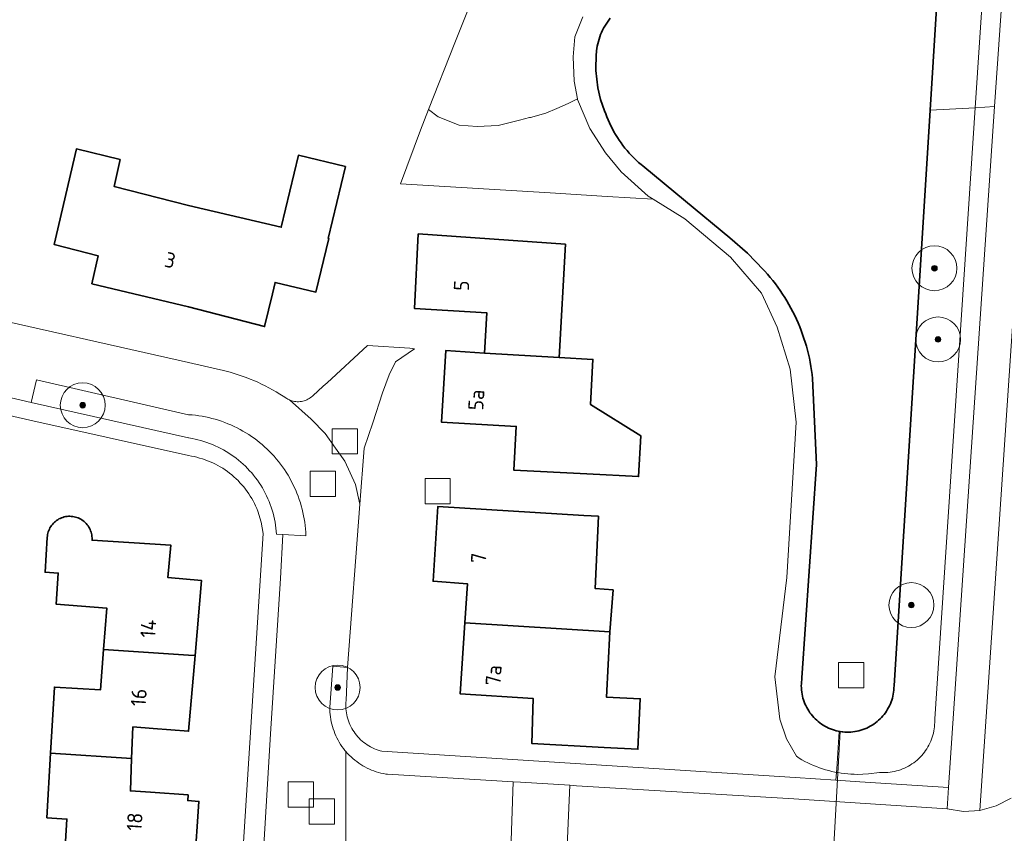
# Model space of a CAD drawing. Extents: x 154222 to 160093, y 456746 to 462495.
# Tile 76 of 254: x 157985 to 158073, y 460807 to 460879. Entities that reach past the tile are written whole.
import ezdxf
from ezdxf.enums import TextEntityAlignment as Align

# ---------------------------------------------------------------- set-up
doc = ezdxf.new("R2010")
doc.units = 0
doc.header["$LTSCALE"] = 0.75
doc.layers.get('0').update_dxf_attribs({"linetype": 'CONTINUOUS'})
for name, color, linetype, lineweight in [('B-XX-GK-BESCHOEIING-G', 252, 'GK-BESCHOEIING', 35), ('B-XX-GR-BEPLANTING_CULTUUR_BODEMBEDEKKER-GV', 252, 'CONTINUOUS', 18), ('B-XX-GR-BEPLANTING_CULTUUR_BOSPLANTSOEN-GV', 252, 'CONTINUOUS', 18), ('B-XX-GR-BOOM-S', 252, 'CONTINUOUS', 25), ('B-XX-GR-HAAG-GV', 252, 'CONTINUOUS', 13), ('B-XX-KW-KUNSTWERK_DUIKER-G', 252, 'CONTINUOUS', 18), ('B-XX-OG-BEBOUWING-GV', 6, 'CONTINUOUS', 35), ('B-XX-OG-BEBOUWING-T18', 1, 'CONTINUOUS', 18), ('B-XX-OG-TERREIN_CULTUURSCHEIDING-GV', 252, 'CONTINUOUS', 18), ('B-XX-OG-TERREIN_ERF-GV', 252, 'CONTINUOUS', 18), ('B-XX-OG-WATER_SLOOT-GV', 252, 'CONTINUOUS', 18), ('B-XX-RI-GWA_RIOOLPUT-S', 252, 'CONTINUOUS', 25), ('B-XX-VH-VERHARDING_ASFALT-GV', 252, 'CONTINUOUS', 18), ('B-XX-VH-VERHARDING_BETONSTRAATSTEEN-GV', 252, 'CONTINUOUS', 18), ('B-XX-VH-VERHARDING_STRAATBAKSTEEN-GV', 252, 'CONTINUOUS', 18), ('B-XX-VH-VERHARDING_TEGEL-GV', 252, 'CONTINUOUS', 18)]:
    doc.layers.add(name, color=color, linetype=linetype, lineweight=lineweight)
doc.styles.add('NLCS-ISO-M-T18', font='NLCS-ISO.ttf', dxfattribs={"height": 1.8})
doc.linetypes.add('GK-BESCHOEIING', pattern='A,30,-5,[1,NLCS.SHX,S=1,R=0,X=0,Y=0],-5', length=40)

# ---------------------------------------------------------------- blocks, each defined once
blk = doc.blocks.new('SRI-PUT_INSPECTIEPUT_RIOOLPUT-SO')
at = {"color": 0, "linetype": 'ByBlock', "lineweight": 18}
blk.add_lwpolyline([(-1.125, -1.125), (1.125, -1.125), (1.125, 1.125), (-1.125, 1.125)], close=True, dxfattribs=at)
blk = doc.blocks.new('SGR-BOOM_01-SO')
at = {"linetype": 'ByBlock', "lineweight": 18}
h = blk.add_hatch(color=0, dxfattribs=at)
h.dxf.hatch_style = 1
edge = h.paths.add_edge_path()
edge.add_arc((0, 0), 0.25, 0, 360)
at = {"color": 0, "linetype": 'ByBlock', "lineweight": 18}
for radius in [2, 0.25]:
    blk.add_circle((0, 0), radius, dxfattribs=at)

msp = doc.modelspace()

# ---------------------------------------------------------------- linework, layer by layer
at = {"layer": 'B-XX-GK-BESCHOEIING-G'}
msp.add_lwpolyline([(158037.557, 460879.25), (158037.427, 460879.082), (158037.303, 460878.91), (158037.186, 460878.733), (158037.075, 460878.551), (158036.971, 460878.366), (158036.875, 460878.176), (158036.785, 460877.984), (158036.703, 460877.788), (158036.628, 460877.589), (158036.561, 460877.387), (158036.502, 460877.183), (158036.45, 460876.977), (158036.406, 460876.769), (158036.37, 460876.56), (158036.342, 460876.349), (158036.321, 460876.138), (158036.32, 460876.12), (158036.274, 460874.585), (158036.451, 460873.059), (158036.704, 460872.019), (158037.06, 460871.01), (158037.156, 460870.734), (158037.26, 460870.46), (158037.372, 460870.189), (158037.49, 460869.922), (158037.616, 460869.658), (158037.749, 460869.397), (158037.889, 460869.14), (158038.037, 460868.887), (158038.191, 460868.639), (158038.351, 460868.394), (158038.519, 460868.154), (158038.692, 460867.919), (158038.873, 460867.688), (158039.059, 460867.463), (158039.252, 460867.242), (158039.45, 460867.027), (158039.655, 460866.818), (158039.865, 460866.614), (158040.08, 460866.416), (158040.301, 460866.224), (158040.45, 460866.1), (158044.263, 460862.951), (158048.22, 460859.69), (158049.785, 460858.338), (158051.22, 460856.85), (158051.335, 460856.724), (158051.578, 460856.449), (158051.814, 460856.169), (158052.045, 460855.883), (158052.269, 460855.593), (158052.487, 460855.298), (158052.698, 460854.998), (158052.903, 460854.693), (158053.101, 460854.384), (158053.292, 460854.071), (158053.477, 460853.754), (158053.654, 460853.433), (158053.825, 460853.108), (158053.988, 460852.78), (158054.144, 460852.448), (158054.293, 460852.112), (158054.435, 460851.774), (158054.569, 460851.432), (158054.695, 460851.088), (158054.814, 460850.741), (158054.926, 460850.391), (158055.03, 460850.039), (158055.126, 460849.685), (158055.214, 460849.329), (158055.295, 460848.971), (158055.368, 460848.612), (158055.433, 460848.251), (158055.49, 460847.888), (158055.539, 460847.525), (158055.58, 460847.16), (158055.92, 460839.51), (158054.64, 460820.52), (158054.613, 460820.34), (158054.593, 460820.16), (158054.582, 460819.978), (158054.578, 460819.796), (158054.583, 460819.615), (158054.596, 460819.433), (158054.616, 460819.253), (158054.645, 460819.073), (158054.681, 460818.895), (158054.725, 460818.719), (158054.777, 460818.545), (158054.836, 460818.373), (158054.903, 460818.204), (158054.978, 460818.038), (158055.059, 460817.876), (158055.148, 460817.717), (158055.243, 460817.563), (158055.346, 460817.412), (158055.454, 460817.267), (158055.569, 460817.126), (158055.69, 460816.99), (158055.817, 460816.86), (158055.95, 460816.736), (158056.088, 460816.618), (158056.231, 460816.505), (158056.379, 460816.4), (158056.531, 460816.3), (158056.687, 460816.208), (158056.848, 460816.123), (158057.012, 460816.044), (158057.179, 460815.973), (158057.35, 460815.91), (158057.522, 460815.854), (158057.698, 460815.806), (158057.875, 460815.765), (158058.054, 460815.732), (158058.234, 460815.707), (158058.273, 460815.703), (158058.454, 460815.688), (158058.636, 460815.681), (158058.818, 460815.681), (158058.999, 460815.69), (158059.18, 460815.707), (158059.36, 460815.731), (158059.539, 460815.764), (158059.716, 460815.804), (158059.892, 460815.853), (158060.064, 460815.909), (158060.235, 460815.972), (158060.402, 460816.043), (158060.566, 460816.121), (158060.727, 460816.206), (158060.884, 460816.298), (158061.036, 460816.397), (158061.184, 460816.503), (158061.327, 460816.615), (158061.465, 460816.733), (158061.598, 460816.858), (158061.725, 460816.988), (158061.846, 460817.123), (158061.961, 460817.264), (158062.07, 460817.409), (158062.173, 460817.559), (158062.268, 460817.714), (158062.357, 460817.872), (158062.439, 460818.035), (158062.513, 460818.201), (158062.581, 460818.37), (158062.64, 460818.541), (158062.692, 460818.715), (158062.737, 460818.892), (158062.773, 460819.07), (158062.802, 460819.249), (158062.822, 460819.43), (158062.835, 460819.611), (158062.84, 460819.793), (158062.84, 460819.83), (158065.426, 460861.067), (158066.052, 460871.065), (158066.864, 460884.003)], dxfattribs=at)
at = {"layer": 'B-XX-GR-BEPLANTING_CULTUUR_BODEMBEDEKKER-GV'}
msp.add_lwpolyline([(158000, 460843.948), (157986.456, 460847.038), (157985.971, 460845.039), (158000, 460841.881), (158000.034, 460841.876), (158000.302, 460841.829), (158000.569, 460841.775), (158000.834, 460841.713), (158001.097, 460841.643), (158001.358, 460841.566), (158001.616, 460841.481), (158001.872, 460841.388), (158002.125, 460841.288), (158002.375, 460841.18), (158002.622, 460841.065), (158002.865, 460840.943), (158003.104, 460840.814), (158003.34, 460840.678), (158003.571, 460840.535), (158003.799, 460840.385), (158004.021, 460840.229), (158004.239, 460840.066), (158004.452, 460839.897), (158004.661, 460839.722), (158004.863, 460839.54), (158005.061, 460839.353), (158005.253, 460839.16), (158005.438, 460838.961), (158005.619, 460838.757), (158005.793, 460838.548), (158005.961, 460838.334), (158006.122, 460838.115), (158006.277, 460837.891), (158006.425, 460837.663), (158006.567, 460837.431), (158006.701, 460837.194), (158006.829, 460836.954), (158006.95, 460836.71), (158007.063, 460836.463), (158007.169, 460836.212), (158007.267, 460835.958), (158007.359, 460835.702), (158007.442, 460835.443), (158007.518, 460835.182), (158007.586, 460834.918), (158007.646, 460834.653), (158007.699, 460834.386), (158007.744, 460834.117), (158007.78, 460833.848), (158007.809, 460833.577), (158007.83, 460833.306), (158008.381, 460833.278), (158010.447, 460833.174), (158010.433, 460833.473), (158010.411, 460833.771), (158010.382, 460834.068), (158010.344, 460834.364), (158010.298, 460834.66), (158010.245, 460834.954), (158010.183, 460835.246), (158010.114, 460835.537), (158010.037, 460835.826), (158009.952, 460836.112), (158009.86, 460836.396), (158009.76, 460836.678), (158009.653, 460836.957), (158009.538, 460837.233), (158009.416, 460837.506), (158009.286, 460837.775), (158009.15, 460838.041), (158009.006, 460838.303), (158008.856, 460838.561), (158008.698, 460838.815), (158008.534, 460839.065), (158008.363, 460839.31), (158008.186, 460839.551), (158008.002, 460839.786), (158007.812, 460840.017), (158007.616, 460840.243), (158007.414, 460840.463), (158007.206, 460840.677), (158006.993, 460840.887), (158006.774, 460841.09), (158006.549, 460841.287), (158006.32, 460841.479), (158006.085, 460841.664), (158005.846, 460841.842), (158005.601, 460842.015), (158005.353, 460842.18), (158005.1, 460842.339), (158004.842, 460842.491), (158004.581, 460842.637), (158004.316, 460842.775), (158004.047, 460842.906), (158003.775, 460843.03), (158003.5, 460843.146), (158003.222, 460843.255), (158002.941, 460843.356), (158002.657, 460843.45), (158002.371, 460843.537), (158002.083, 460843.615), (158001.793, 460843.686), (158001.5, 460843.749), (158001.207, 460843.805), (158000.912, 460843.852), (158000.615, 460843.892), (158000.318, 460843.923), (158000.02, 460843.947)], close=True, dxfattribs=at)
at = {"layer": 'B-XX-GR-BEPLANTING_CULTUUR_BOSPLANTSOEN-GV'}
for points in [[(158070.884, 460883.815), (158066.864, 460884.003), (158066.052, 460871.065), (158070.056, 460871.282)], [(158034.644, 460872.013), (158034.631, 460872.082), (158033.81, 460871.642), (158032.789, 460871.203), (158031.819, 460870.786), (158030.441, 460870.418), (158030.368, 460870.398), (158029.482, 460870.162), (158027.573, 460869.707), (158025.707, 460869.604), (158024.094, 460869.73), (158022.23, 460870.475), (158021.366, 460871.119), (158020.644, 460869.296), (158018.877, 460864.514), (158032.21, 460863.693), (158037.274, 460863.381), (158041.377, 460863.129), (158040.934, 460863.403), (158038.523, 460865.566), (158037.124, 460867.257), (158035.742, 460869.424)]]:
    msp.add_lwpolyline(points, close=True, dxfattribs=at)
msp.add_lwpolyline([(158035.128, 460879.373), (158034.411, 460877.597), (158034.247, 460875.805), (158034.333, 460873.632), (158034.631, 460872.082), (158034.644, 460872.013), (158035.742, 460869.424), (158037.124, 460867.257), (158038.523, 460865.566), (158040.934, 460863.403), (158041.377, 460863.129), (158044.203, 460861.377), (158048.258, 460857.963), (158051.036, 460854.772), (158052.441, 460851.727), (158053.6, 460847.996), (158054.116, 460843.27), (158053.298, 460829.464), (158052.229, 460820.614), (158052.665, 460816.822), (158053.263, 460815.07), (158054.156, 460813.537), (158054.272, 460813.447), (158054.39, 460813.36), (158054.638, 460813.217), (158054.89, 460813.081), (158055.146, 460812.952), (158055.405, 460812.831), (158055.667, 460812.716), (158055.933, 460812.609), (158056.201, 460812.51), (158056.473, 460812.418), (158056.746, 460812.334), (158057.022, 460812.257), (158057.3, 460812.188), (158057.58, 460812.127), (158057.725, 460812.099), (158057.758, 460812.423), (158057.964, 460815.749), (158057.875, 460815.765), (158057.698, 460815.806), (158057.522, 460815.854), (158057.35, 460815.91), (158057.179, 460815.973), (158057.012, 460816.044), (158056.848, 460816.123), (158056.688, 460816.208), (158056.531, 460816.301), (158056.379, 460816.4), (158056.231, 460816.506), (158056.088, 460816.618), (158055.95, 460816.736), (158055.817, 460816.86), (158055.69, 460816.99), (158055.569, 460817.126), (158055.454, 460817.267), (158055.345, 460817.412), (158055.243, 460817.563), (158055.148, 460817.717), (158055.059, 460817.876), (158054.978, 460818.038), (158054.903, 460818.204), (158054.836, 460818.373), (158054.777, 460818.545), (158054.725, 460818.719), (158054.681, 460818.895), (158054.645, 460819.073), (158054.616, 460819.253), (158054.596, 460819.433), (158054.583, 460819.615), (158054.578, 460819.797), (158054.582, 460819.978), (158054.593, 460820.16), (158054.613, 460820.34), (158054.64, 460820.52), (158055.92, 460839.51), (158055.58, 460847.16), (158055.539, 460847.525), (158055.49, 460847.888), (158055.433, 460848.251), (158055.368, 460848.612), (158055.295, 460848.971), (158055.214, 460849.329), (158055.126, 460849.685), (158055.03, 460850.039), (158054.926, 460850.391), (158054.815, 460850.741), (158054.695, 460851.088), (158054.569, 460851.432), (158054.435, 460851.774), (158054.293, 460852.112), (158054.144, 460852.448), (158053.988, 460852.78), (158053.825, 460853.108), (158053.654, 460853.433), (158053.477, 460853.754), (158053.293, 460854.071), (158053.101, 460854.385), (158052.903, 460854.693), (158052.698, 460854.998), (158052.487, 460855.298), (158052.269, 460855.593), (158052.045, 460855.883), (158051.814, 460856.169), (158051.578, 460856.449), (158051.335, 460856.724), (158051.22, 460856.85), (158049.785, 460858.338), (158048.22, 460859.69), (158044.263, 460862.951), (158040.45, 460866.1), (158040.301, 460866.224), (158040.08, 460866.416), (158039.865, 460866.614), (158039.655, 460866.818), (158039.45, 460867.027), (158039.252, 460867.242), (158039.059, 460867.463), (158038.873, 460867.688), (158038.692, 460867.919), (158038.519, 460868.154), (158038.351, 460868.394), (158038.19, 460868.639), (158038.036, 460868.887), (158037.889, 460869.14), (158037.749, 460869.397), (158037.616, 460869.658), (158037.49, 460869.922), (158037.372, 460870.19), (158037.26, 460870.46), (158037.156, 460870.734), (158037.06, 460871.01), (158036.704, 460872.019), (158036.451, 460873.059), (158036.274, 460874.585), (158036.32, 460876.12), (158036.321, 460876.138), (158036.342, 460876.349), (158036.37, 460876.56), (158036.406, 460876.769), (158036.45, 460876.977), (158036.502, 460877.183), (158036.561, 460877.387), (158036.628, 460877.589), (158036.703, 460877.788), (158036.785, 460877.984), (158036.875, 460878.176), (158036.971, 460878.366), (158037.075, 460878.551), (158037.186, 460878.733), (158037.303, 460878.91), (158037.427, 460879.082), (158037.557, 460879.25)], dxfattribs=at)
at = {"layer": 'B-XX-GR-HAAG-GV'}
msp.add_lwpolyline([(158000, 460843.948), (157986.456, 460847.038), (157985.971, 460845.039), (158000, 460841.881), (158000.034, 460841.876), (158000.302, 460841.829), (158000.569, 460841.775), (158000.834, 460841.713), (158001.097, 460841.643), (158001.358, 460841.566), (158001.616, 460841.481), (158001.872, 460841.388), (158002.125, 460841.288), (158002.375, 460841.18), (158002.622, 460841.065), (158002.865, 460840.943), (158003.104, 460840.814), (158003.34, 460840.678), (158003.571, 460840.535), (158003.799, 460840.385), (158004.021, 460840.229), (158004.239, 460840.066), (158004.452, 460839.897), (158004.661, 460839.722), (158004.863, 460839.54), (158005.061, 460839.353), (158005.253, 460839.16), (158005.438, 460838.961), (158005.619, 460838.757), (158005.793, 460838.548), (158005.961, 460838.334), (158006.122, 460838.115), (158006.277, 460837.891), (158006.425, 460837.663), (158006.567, 460837.431), (158006.701, 460837.194), (158006.829, 460836.954), (158006.95, 460836.71), (158007.063, 460836.463), (158007.169, 460836.212), (158007.267, 460835.958), (158007.359, 460835.702), (158007.442, 460835.443), (158007.518, 460835.182), (158007.586, 460834.918), (158007.646, 460834.653), (158007.699, 460834.386), (158007.744, 460834.117), (158007.78, 460833.848), (158007.809, 460833.577), (158007.83, 460833.306), (158008.381, 460833.278), (158010.447, 460833.174), (158010.433, 460833.473), (158010.411, 460833.771), (158010.382, 460834.068), (158010.344, 460834.364), (158010.298, 460834.66), (158010.245, 460834.954), (158010.183, 460835.246), (158010.114, 460835.537), (158010.037, 460835.826), (158009.952, 460836.112), (158009.86, 460836.396), (158009.76, 460836.678), (158009.653, 460836.957), (158009.538, 460837.233), (158009.416, 460837.506), (158009.286, 460837.775), (158009.15, 460838.041), (158009.006, 460838.303), (158008.856, 460838.561), (158008.698, 460838.815), (158008.534, 460839.065), (158008.363, 460839.31), (158008.186, 460839.551), (158008.002, 460839.786), (158007.812, 460840.017), (158007.616, 460840.243), (158007.414, 460840.463), (158007.206, 460840.677), (158006.993, 460840.887), (158006.774, 460841.09), (158006.549, 460841.287), (158006.32, 460841.479), (158006.085, 460841.664), (158005.846, 460841.842), (158005.601, 460842.015), (158005.353, 460842.18), (158005.1, 460842.339), (158004.842, 460842.491), (158004.581, 460842.637), (158004.316, 460842.775), (158004.047, 460842.906), (158003.775, 460843.03), (158003.5, 460843.146), (158003.222, 460843.255), (158002.941, 460843.356), (158002.657, 460843.45), (158002.371, 460843.537), (158002.083, 460843.615), (158001.793, 460843.686), (158001.5, 460843.749), (158001.207, 460843.805), (158000.912, 460843.852), (158000.615, 460843.892), (158000.318, 460843.923), (158000.02, 460843.947)], close=True, dxfattribs=at)
at = {"layer": 'B-XX-KW-KUNSTWERK_DUIKER-G'}
msp.add_lwpolyline([(158058.047, 460815.733), (158056.951, 460796.009)], dxfattribs=at)
at = {"layer": 'B-XX-OG-BEBOUWING-GV'}
for points in [[(157993.912, 460866.665), (157990.008, 460867.606), (157988.028, 460859.097), (157991.932, 460858.106), (157991.388, 460855.604), (158000, 460853.536), (158006.764, 460851.794), (158007.464, 460854.711), (158007.709, 460855.732), (158011.336, 460854.862), (158012.482, 460859.636), (158012.433, 460859.648), (158013.969, 460866.046), (158009.788, 460867.05), (158008.248, 460860.632), (158000, 460862.579), (157993.368, 460864.263)], [(158033.559, 460859.137), (158020.456, 460860.042), (158020.128, 460853.389), (158026.58, 460853.013), (158026.365, 460849.412), (158033.017, 460849.037)], [(158026.365, 460849.412), (158022.914, 460849.676), (158022.537, 460843.274), (158029.189, 460842.896), (158028.973, 460838.995), (158035.475, 460838.668), (158040.089, 460838.436), (158040.282, 460842.065), (158035.804, 460844.867), (158036.017, 460848.871), (158033.017, 460849.034), (158033.017, 460849.037)], [(158035.209, 460834.967), (158022.206, 460835.772), (158021.778, 460829.12), (158024.848, 460828.873), (158024.614, 460825.406), (158037.518, 460824.602), (158037.805, 460828.342), (158036.226, 460828.464), (158036.507, 460834.911)], [(157989.548, 460834.895), (157989.421, 460834.9), (157989.295, 460834.897), (157989.169, 460834.887), (157989.044, 460834.868), (157988.92, 460834.841), (157988.798, 460834.807), (157988.679, 460834.765), (157988.563, 460834.716), (157988.45, 460834.659), (157988.34, 460834.596), (157988.235, 460834.525), (157988.135, 460834.448), (157988.04, 460834.365), (157987.95, 460834.276), (157987.866, 460834.182), (157987.788, 460834.082), (157987.716, 460833.978), (157987.651, 460833.869), (157987.594, 460833.756), (157987.543, 460833.641), (157987.5, 460833.522), (157987.465, 460833.4), (157987.437, 460833.277), (157987.417, 460833.152), (157987.405, 460833.026), (157987.209, 460829.912), (157988.386, 460829.838), (157988.212, 460827.073), (157992.701, 460826.734), (157992.419, 460823.041), (158000, 460822.543), (158000.584, 460822.505), (158001.162, 460829.181), (157998.163, 460829.441), (157998.413, 460832.33), (157991.397, 460832.773), (157991.401, 460832.859), (157991.399, 460832.985), (157991.39, 460833.111), (157991.372, 460833.237), (157991.347, 460833.361), (157991.314, 460833.483), (157991.274, 460833.602), (157991.225, 460833.72), (157991.17, 460833.833), (157991.108, 460833.943), (157991.038, 460834.049), (157990.962, 460834.15), (157990.88, 460834.246), (157990.792, 460834.337), (157990.698, 460834.422), (157990.6, 460834.501), (157990.496, 460834.574), (157990.388, 460834.639), (157990.276, 460834.698), (157990.161, 460834.75), (157990.042, 460834.794), (157989.921, 460834.831), (157989.798, 460834.86), (157989.674, 460834.881)], [(158037.518, 460824.602), (158024.614, 460825.406), (158024.188, 460819.105), (158030.69, 460818.678), (158030.573, 460814.676), (158037.025, 460814.299), (158040.022, 460814.156), (158040.237, 460818.65), (158037.24, 460818.794)], [(158000, 460822.543), (157992.419, 460823.041), (157992.144, 460819.446), (157988.048, 460819.696), (157987.709, 460813.807), (157994.926, 460813.331), (157995.039, 460816.147), (157996.834, 460816.009), (158000, 460815.765), (158000.584, 460822.505)], [(157994.926, 460813.331), (157987.709, 460813.807), (157987.378, 460808.054), (157989.153, 460807.945), (157988.939, 460804.47), (157991.154, 460804.334), (157999.575, 460803.816), (158000.522, 460803.758), (158000.917, 460809.517), (157999.923, 460809.585), (157999.954, 460810.094), (157996.606, 460810.323), (157994.81, 460810.446)]]:
    msp.add_lwpolyline(points, close=True, dxfattribs=at)
at = {"layer": 'B-XX-OG-TERREIN_CULTUURSCHEIDING-GV'}
for points in [[(158072.636, 460883.734), (158070.884, 460883.815), (158070.056, 460871.282), (158071.798, 460871.377)], [(158067.689, 460810.75), (158071.798, 460871.377), (158070.056, 460871.282), (158066.46, 460816.87), (158066.465, 460816.736), (158066.466, 460816.545), (158066.458, 460816.355), (158066.442, 460816.165), (158066.419, 460815.975), (158066.388, 460815.787), (158066.348, 460815.601), (158066.301, 460815.416), (158066.247, 460815.233), (158066.184, 460815.053), (158066.114, 460814.876), (158066.037, 460814.701), (158065.953, 460814.53), (158065.861, 460814.363), (158065.763, 460814.2), (158065.657, 460814.041), (158065.545, 460813.886), (158065.427, 460813.737), (158065.303, 460813.592), (158065.172, 460813.453), (158065.036, 460813.32), (158064.895, 460813.192), (158064.748, 460813.07), (158064.596, 460812.955), (158064.44, 460812.846), (158064.279, 460812.743), (158064.114, 460812.648), (158063.945, 460812.56), (158063.772, 460812.478), (158063.597, 460812.404), (158063.418, 460812.338), (158063.237, 460812.279), (158063.053, 460812.227), (158062.867, 460812.184), (158062.68, 460812.148), (158062.492, 460812.12), (158062.302, 460812.1), (158062.112, 460812.088), (158061.921, 460812.084), (158061.73, 460812.088), (158061.54, 460812.1), (158060.556, 460811.962), (158059.564, 460811.92), (158059.284, 460811.926), (158058.998, 460811.939), (158058.712, 460811.961), (158058.427, 460811.99), (158058.144, 460812.028), (158057.861, 460812.073), (158057.725, 460812.099), (158057.654, 460811.394), (158059.791, 460811.257)], [(158066.46, 460816.87), (158070.056, 460871.282), (158066.052, 460871.065), (158065.426, 460861.067), (158062.84, 460819.83), (158062.84, 460819.793), (158062.835, 460819.611), (158062.823, 460819.43), (158062.802, 460819.249), (158062.773, 460819.07), (158062.736, 460818.892), (158062.692, 460818.715), (158062.64, 460818.541), (158062.58, 460818.37), (158062.513, 460818.201), (158062.439, 460818.035), (158062.357, 460817.872), (158062.268, 460817.714), (158062.173, 460817.559), (158062.07, 460817.409), (158061.961, 460817.264), (158061.846, 460817.123), (158061.725, 460816.988), (158061.598, 460816.858), (158061.465, 460816.733), (158061.327, 460816.615), (158061.184, 460816.503), (158061.036, 460816.397), (158060.883, 460816.298), (158060.727, 460816.206), (158060.566, 460816.121), (158060.402, 460816.043), (158060.235, 460815.972), (158060.065, 460815.909), (158059.891, 460815.853), (158059.716, 460815.804), (158059.539, 460815.764), (158059.36, 460815.731), (158059.18, 460815.707), (158058.999, 460815.69), (158058.817, 460815.681), (158058.636, 460815.681), (158058.454, 460815.688), (158058.273, 460815.703), (158058.234, 460815.707), (158058.054, 460815.732), (158057.964, 460815.749), (158057.758, 460812.423), (158057.725, 460812.099), (158057.861, 460812.073), (158058.144, 460812.028), (158058.427, 460811.99), (158058.712, 460811.961), (158058.998, 460811.939), (158059.284, 460811.926), (158059.564, 460811.92), (158060.556, 460811.962), (158061.54, 460812.1), (158061.73, 460812.088), (158061.921, 460812.084), (158062.112, 460812.088), (158062.302, 460812.1), (158062.492, 460812.12), (158062.68, 460812.148), (158062.867, 460812.184), (158063.053, 460812.227), (158063.237, 460812.279), (158063.418, 460812.338), (158063.597, 460812.404), (158063.772, 460812.478), (158063.945, 460812.56), (158064.114, 460812.648), (158064.279, 460812.743), (158064.44, 460812.846), (158064.596, 460812.955), (158064.748, 460813.07), (158064.895, 460813.192), (158065.036, 460813.32), (158065.172, 460813.453), (158065.303, 460813.592), (158065.427, 460813.737), (158065.545, 460813.886), (158065.657, 460814.041), (158065.763, 460814.2), (158065.861, 460814.363), (158065.953, 460814.53), (158066.037, 460814.701), (158066.114, 460814.876), (158066.184, 460815.053), (158066.247, 460815.233), (158066.301, 460815.416), (158066.348, 460815.601), (158066.388, 460815.787), (158066.419, 460815.975), (158066.442, 460816.165), (158066.458, 460816.355), (158066.466, 460816.545), (158066.465, 460816.736)]]:
    msp.add_lwpolyline(points, close=True, dxfattribs=at)
msp.add_lwpolyline([(158025.624, 460881.834), (158023.719, 460877.06), (158021.366, 460871.119), (158022.23, 460870.475), (158024.094, 460869.73), (158025.707, 460869.604), (158027.573, 460869.707), (158029.482, 460870.162), (158030.368, 460870.398), (158030.441, 460870.418), (158031.819, 460870.786), (158032.789, 460871.203), (158033.81, 460871.642), (158034.631, 460872.082), (158034.333, 460873.632), (158034.247, 460875.805), (158034.411, 460877.597), (158035.128, 460879.373)], dxfattribs=at)
at = {"layer": 'B-XX-OG-TERREIN_ERF-GV'}
for points in [[(157979.688, 460853.174), (158000, 460848.582), (158002.826, 460847.943), (158002.997, 460847.904), (158003.357, 460847.815), (158003.715, 460847.719), (158004.071, 460847.615), (158004.425, 460847.503), (158004.776, 460847.384), (158005.125, 460847.257), (158005.471, 460847.122), (158005.813, 460846.981), (158006.153, 460846.831), (158006.49, 460846.675), (158006.823, 460846.511), (158007.152, 460846.34), (158007.477, 460846.162), (158007.799, 460845.978), (158008.117, 460845.786), (158008.43, 460845.587), (158008.739, 460845.382), (158008.847, 460845.321), (158008.958, 460845.267), (158008.984, 460845.256), (158009.072, 460845.22), (158009.19, 460845.18), (158009.309, 460845.149), (158009.431, 460845.125), (158009.553, 460845.109), (158009.677, 460845.101), (158009.8, 460845.101), (158009.924, 460845.109), (158010.047, 460845.124), (158010.168, 460845.148), (158010.288, 460845.18), (158010.405, 460845.219), (158010.52, 460845.266), (158010.631, 460845.32), (158010.738, 460845.381), (158010.842, 460845.449), (158010.941, 460845.523), (158011.034, 460845.604), (158011.057, 460845.625), (158011.99, 460846.482), (158012.329, 460846.793), (158015.926, 460850.098), (158019.696, 460849.87), (158020.125, 460849.824), (158018.443, 460848.663), (158017.857, 460847.488), (158017.272, 460845.894), (158016.403, 460843.222), (158015.624, 460840.952), (158015.246, 460835.975), (158014.143, 460821.448), (158014.03, 460818.496), (158014.015, 460818.313), (158014.009, 460818.13), (158014.01, 460817.946), (158014.019, 460817.763), (158014.036, 460817.58), (158014.062, 460817.399), (158014.095, 460817.218), (158014.136, 460817.039), (158014.185, 460816.863), (158014.241, 460816.688), (158014.305, 460816.516), (158014.376, 460816.347), (158014.455, 460816.181), (158014.541, 460816.019), (158014.633, 460815.861), (158014.733, 460815.707), (158014.839, 460815.557), (158014.952, 460815.412), (158015.071, 460815.273), (158015.196, 460815.138), (158015.326, 460815.009), (158015.462, 460814.886), (158015.604, 460814.769), (158015.75, 460814.658), (158015.901, 460814.554), (158016.056, 460814.456), (158016.216, 460814.366), (158016.379, 460814.282), (158016.546, 460814.205), (158016.716, 460814.136), (158016.888, 460814.075), (158017.064, 460814.021), (158017.213, 460813.981), (158054.023, 460811.627), (158057.654, 460811.394), (158057.725, 460812.099), (158057.58, 460812.127), (158057.3, 460812.188), (158057.022, 460812.257), (158056.746, 460812.334), (158056.473, 460812.418), (158056.201, 460812.51), (158055.933, 460812.609), (158055.667, 460812.716), (158055.405, 460812.831), (158055.146, 460812.952), (158054.89, 460813.081), (158054.638, 460813.217), (158054.39, 460813.36), (158054.272, 460813.447), (158054.156, 460813.537), (158053.263, 460815.07), (158052.665, 460816.822), (158052.229, 460820.614), (158053.298, 460829.464), (158054.116, 460843.27), (158053.6, 460847.996), (158052.441, 460851.727), (158051.036, 460854.772), (158048.258, 460857.963), (158044.203, 460861.377), (158041.377, 460863.129), (158037.274, 460863.381), (158032.21, 460863.693), (158018.877, 460864.514), (158020.644, 460869.296), (158021.366, 460871.119), (158023.719, 460877.06), (158025.624, 460881.834)], [(158003.754, 460788.15), (158006.633, 460833.382), (158006.467, 460834.387), (158006.164, 460835.359), (158006.07, 460835.591), (158005.969, 460835.821), (158005.86, 460836.047), (158005.744, 460836.269), (158005.622, 460836.488), (158005.492, 460836.703), (158005.355, 460836.913), (158005.212, 460837.119), (158005.063, 460837.32), (158004.907, 460837.516), (158004.744, 460837.708), (158004.576, 460837.894), (158004.402, 460838.074), (158004.223, 460838.249), (158004.037, 460838.418), (158003.847, 460838.581), (158003.651, 460838.738), (158003.451, 460838.889), (158003.245, 460839.033), (158003.036, 460839.171), (158002.822, 460839.302), (158002.604, 460839.425), (158002.382, 460839.542), (158002.157, 460839.652), (158001.928, 460839.755), (158001.696, 460839.85), (158001.461, 460839.937), (158001.223, 460840.017), (158000.983, 460840.09), (158000.741, 460840.155), (158000.497, 460840.212), (158000.251, 460840.261), (158000.003, 460840.302), (158000, 460840.303), (157985.87, 460843.469), (157977.666, 460845.339)], [(157988.939, 460804.47), (157989.153, 460807.945), (157987.378, 460808.054), (157987.709, 460813.807), (157988.048, 460819.696), (157992.144, 460819.446), (157992.419, 460823.041), (157992.701, 460826.734), (157988.212, 460827.073), (157988.386, 460829.838), (157987.209, 460829.912), (157987.405, 460833.026), (157987.417, 460833.152), (157987.437, 460833.277), (157987.465, 460833.4), (157987.5, 460833.522), (157987.543, 460833.641), (157987.594, 460833.756), (157987.651, 460833.869), (157987.716, 460833.978), (157987.788, 460834.082), (157987.866, 460834.182), (157987.95, 460834.276), (157988.04, 460834.365), (157988.135, 460834.448), (157988.235, 460834.525), (157988.34, 460834.596), (157988.45, 460834.659), (157988.563, 460834.716), (157988.679, 460834.765), (157988.798, 460834.807), (157988.92, 460834.841), (157989.044, 460834.868), (157989.169, 460834.887), (157989.295, 460834.897), (157989.421, 460834.9), (157989.548, 460834.895), (157989.674, 460834.881), (157989.798, 460834.86), (157989.921, 460834.831), (157990.042, 460834.794), (157990.161, 460834.75), (157990.276, 460834.698), (157990.388, 460834.639), (157990.496, 460834.574), (157990.6, 460834.501), (157990.698, 460834.422), (157990.792, 460834.337), (157990.88, 460834.246), (157990.962, 460834.15), (157991.038, 460834.049), (157991.108, 460833.943), (157991.17, 460833.833), (157991.225, 460833.72), (157991.274, 460833.602), (157991.314, 460833.483), (157991.347, 460833.361), (157991.372, 460833.237), (157991.39, 460833.111), (157991.399, 460832.985), (157991.401, 460832.859), (157991.397, 460832.773), (157998.413, 460832.33), (157998.163, 460829.441), (158001.162, 460829.181), (158000.584, 460822.505), (158000, 460815.765), (157996.834, 460816.009), (157995.039, 460816.147), (157994.926, 460813.331), (157994.81, 460810.446), (157996.606, 460810.323), (157999.954, 460810.094), (157999.923, 460809.585), (158000.917, 460809.517), (158000.522, 460803.758)]]:
    msp.add_lwpolyline(points, dxfattribs=at)
for points in [[(157993.912, 460866.665), (157993.368, 460864.263), (158000, 460862.579), (158008.248, 460860.632), (158009.788, 460867.05), (158013.969, 460866.046), (158012.433, 460859.648), (158012.482, 460859.636), (158011.336, 460854.862), (158007.709, 460855.732), (158007.464, 460854.711), (158006.764, 460851.794), (158000, 460853.536), (157991.388, 460855.604), (157991.932, 460858.106), (157988.028, 460859.097), (157990.008, 460867.606)], [(158033.559, 460859.137), (158033.017, 460849.037), (158033.017, 460849.034), (158036.017, 460848.871), (158035.804, 460844.867), (158040.282, 460842.065), (158040.089, 460838.436), (158035.475, 460838.668), (158028.973, 460838.995), (158029.189, 460842.896), (158022.537, 460843.274), (158022.914, 460849.676), (158026.365, 460849.412), (158026.58, 460853.013), (158020.128, 460853.389), (158020.456, 460860.042)], [(158035.209, 460834.967), (158036.507, 460834.911), (158036.226, 460828.464), (158037.805, 460828.342), (158037.518, 460824.602), (158037.24, 460818.794), (158040.237, 460818.65), (158040.022, 460814.156), (158037.025, 460814.299), (158030.573, 460814.676), (158030.69, 460818.678), (158024.188, 460819.105), (158024.614, 460825.406), (158024.848, 460828.873), (158021.778, 460829.12), (158022.206, 460835.772)]]:
    msp.add_lwpolyline(points, close=True, dxfattribs=at)
at = {"layer": 'B-XX-OG-WATER_SLOOT-GV'}
msp.add_lwpolyline([(158037.557, 460879.25), (158037.427, 460879.082), (158037.303, 460878.91), (158037.186, 460878.733), (158037.075, 460878.551), (158036.971, 460878.366), (158036.875, 460878.176), (158036.785, 460877.984), (158036.703, 460877.788), (158036.628, 460877.589), (158036.561, 460877.387), (158036.502, 460877.183), (158036.45, 460876.977), (158036.406, 460876.769), (158036.37, 460876.56), (158036.342, 460876.349), (158036.321, 460876.138), (158036.32, 460876.12), (158036.274, 460874.585), (158036.451, 460873.059), (158036.704, 460872.019), (158037.06, 460871.01), (158037.156, 460870.734), (158037.26, 460870.46), (158037.372, 460870.19), (158037.49, 460869.922), (158037.616, 460869.658), (158037.749, 460869.397), (158037.889, 460869.14), (158038.036, 460868.887), (158038.19, 460868.639), (158038.351, 460868.394), (158038.519, 460868.154), (158038.692, 460867.919), (158038.873, 460867.688), (158039.059, 460867.463), (158039.252, 460867.242), (158039.45, 460867.027), (158039.655, 460866.818), (158039.865, 460866.614), (158040.08, 460866.416), (158040.301, 460866.224), (158040.45, 460866.1), (158044.263, 460862.951), (158048.22, 460859.69), (158049.785, 460858.338), (158051.22, 460856.85), (158051.335, 460856.724), (158051.578, 460856.449), (158051.814, 460856.169), (158052.045, 460855.883), (158052.269, 460855.593), (158052.487, 460855.298), (158052.698, 460854.998), (158052.903, 460854.693), (158053.101, 460854.385), (158053.293, 460854.071), (158053.477, 460853.754), (158053.654, 460853.433), (158053.825, 460853.108), (158053.988, 460852.78), (158054.144, 460852.448), (158054.293, 460852.112), (158054.435, 460851.774), (158054.569, 460851.432), (158054.695, 460851.088), (158054.815, 460850.741), (158054.926, 460850.391), (158055.03, 460850.039), (158055.126, 460849.685), (158055.214, 460849.329), (158055.295, 460848.971), (158055.368, 460848.612), (158055.433, 460848.251), (158055.49, 460847.888), (158055.539, 460847.525), (158055.58, 460847.16), (158055.92, 460839.51), (158054.64, 460820.52), (158054.613, 460820.34), (158054.593, 460820.16), (158054.582, 460819.978), (158054.578, 460819.797), (158054.583, 460819.615), (158054.596, 460819.433), (158054.616, 460819.253), (158054.645, 460819.073), (158054.681, 460818.895), (158054.725, 460818.719), (158054.777, 460818.545), (158054.836, 460818.373), (158054.903, 460818.204), (158054.978, 460818.038), (158055.059, 460817.876), (158055.148, 460817.717), (158055.243, 460817.563), (158055.345, 460817.412), (158055.454, 460817.267), (158055.569, 460817.126), (158055.69, 460816.99), (158055.817, 460816.86), (158055.95, 460816.736), (158056.088, 460816.618), (158056.231, 460816.506), (158056.379, 460816.4), (158056.531, 460816.301), (158056.688, 460816.208), (158056.848, 460816.123), (158057.012, 460816.044), (158057.179, 460815.973), (158057.35, 460815.91), (158057.522, 460815.854), (158057.698, 460815.806), (158057.875, 460815.765), (158057.964, 460815.749), (158058.054, 460815.732), (158058.234, 460815.707), (158058.273, 460815.703), (158058.454, 460815.688), (158058.636, 460815.681), (158058.817, 460815.681), (158058.999, 460815.69), (158059.18, 460815.707), (158059.36, 460815.731), (158059.539, 460815.764), (158059.716, 460815.804), (158059.891, 460815.853), (158060.065, 460815.909), (158060.235, 460815.972), (158060.402, 460816.043), (158060.566, 460816.121), (158060.727, 460816.206), (158060.883, 460816.298), (158061.036, 460816.397), (158061.184, 460816.503), (158061.327, 460816.615), (158061.465, 460816.733), (158061.598, 460816.858), (158061.725, 460816.988), (158061.846, 460817.123), (158061.961, 460817.264), (158062.07, 460817.409), (158062.173, 460817.559), (158062.268, 460817.714), (158062.357, 460817.872), (158062.439, 460818.035), (158062.513, 460818.201), (158062.58, 460818.37), (158062.64, 460818.541), (158062.692, 460818.715), (158062.736, 460818.892), (158062.773, 460819.07), (158062.802, 460819.249), (158062.823, 460819.43), (158062.835, 460819.611), (158062.84, 460819.793), (158062.84, 460819.83), (158065.426, 460861.067), (158066.052, 460871.065), (158066.864, 460884.003)], dxfattribs=at)
at = {"layer": 'B-XX-VH-VERHARDING_ASFALT-GV'}
for points in [[(158073.01, 460889.249), (158072.636, 460883.734), (158071.798, 460871.377), (158067.689, 460810.75), (158067.56, 460808.84), (158069.021, 460808.607), (158070.497, 460808.709), (158071.919, 460829.819), (158077.406, 460911.304)], [(158077.406, 460911.304), (158071.919, 460829.819), (158070.497, 460808.709), (158071.945, 460809.115), (158073.283, 460809.801)]]:
    msp.add_lwpolyline(points, dxfattribs=at)
at = {"layer": 'B-XX-VH-VERHARDING_BETONSTRAATSTEEN-GV'}
msp.add_lwpolyline([(158019.696, 460849.87), (158015.926, 460850.098), (158012.329, 460846.793), (158011.99, 460846.482), (158011.057, 460845.625), (158011.034, 460845.604), (158010.941, 460845.523), (158010.842, 460845.449), (158010.738, 460845.381), (158010.631, 460845.32), (158010.52, 460845.266), (158010.405, 460845.219), (158010.288, 460845.18), (158010.168, 460845.148), (158010.047, 460845.124), (158009.924, 460845.109), (158009.8, 460845.101), (158009.677, 460845.101), (158009.553, 460845.109), (158009.431, 460845.125), (158009.309, 460845.149), (158009.19, 460845.18), (158009.072, 460845.22), (158008.984, 460845.256), (158010.93, 460843.539), (158012.156, 460842.271), (158013.096, 460840.964), (158013.914, 460839.819), (158014.854, 460837.735), (158015.246, 460835.975), (158015.624, 460840.952), (158016.403, 460843.222), (158017.272, 460845.894), (158017.857, 460847.488), (158018.443, 460848.663), (158020.125, 460849.824)], close=True, dxfattribs=at)
at = {"layer": 'B-XX-VH-VERHARDING_STRAATBAKSTEEN-GV'}
for points in [[(158014.008, 460804.918), (158014.012, 460808.919), (158014.017, 460813.951), (158013.926, 460814.06), (158013.791, 460814.232), (158013.662, 460814.408), (158013.539, 460814.59), (158013.424, 460814.775), (158013.315, 460814.965), (158013.213, 460815.159), (158013.119, 460815.356), (158013.031, 460815.556), (158012.951, 460815.76), (158012.879, 460815.966), (158012.814, 460816.175), (158012.757, 460816.386), (158012.707, 460816.599), (158012.666, 460816.814), (158012.632, 460817.03), (158012.606, 460817.247), (158012.589, 460817.465), (158012.579, 460817.683), (158012.577, 460817.902), (158012.842, 460821.553), (158014.143, 460821.448), (158015.246, 460835.975), (158014.854, 460837.735), (158013.914, 460839.819), (158013.096, 460840.964), (158012.156, 460842.271), (158010.93, 460843.539), (158008.984, 460845.256), (158008.958, 460845.267), (158008.847, 460845.321), (158008.739, 460845.382), (158008.43, 460845.587), (158008.117, 460845.786), (158007.799, 460845.978), (158007.477, 460846.162), (158007.152, 460846.34), (158006.823, 460846.511), (158006.49, 460846.675), (158006.153, 460846.831), (158005.813, 460846.981), (158005.471, 460847.122), (158005.125, 460847.257), (158004.776, 460847.384), (158004.425, 460847.503), (158004.071, 460847.615), (158003.715, 460847.719), (158003.357, 460847.815), (158002.997, 460847.904), (158002.826, 460847.943), (158000, 460848.582), (157979.688, 460853.174)], [(157983.302, 460845.642), (157985.971, 460845.039), (157986.456, 460847.038), (158000, 460843.948), (158000.02, 460843.947), (158000.318, 460843.923), (158000.615, 460843.892), (158000.912, 460843.852), (158001.207, 460843.805), (158001.5, 460843.749), (158001.793, 460843.686), (158002.083, 460843.615), (158002.371, 460843.537), (158002.657, 460843.45), (158002.941, 460843.356), (158003.222, 460843.255), (158003.5, 460843.146), (158003.775, 460843.03), (158004.047, 460842.906), (158004.316, 460842.775), (158004.581, 460842.637), (158004.842, 460842.491), (158005.1, 460842.339), (158005.353, 460842.18), (158005.601, 460842.015), (158005.846, 460841.842), (158006.085, 460841.664), (158006.32, 460841.479), (158006.549, 460841.287), (158006.774, 460841.09), (158006.993, 460840.887), (158007.206, 460840.677), (158007.414, 460840.463), (158007.616, 460840.243), (158007.812, 460840.017), (158008.002, 460839.786), (158008.186, 460839.551), (158008.363, 460839.31), (158008.534, 460839.065), (158008.698, 460838.815), (158008.856, 460838.561), (158009.006, 460838.303), (158009.15, 460838.041), (158009.286, 460837.775), (158009.416, 460837.506), (158009.538, 460837.233), (158009.653, 460836.957), (158009.76, 460836.678), (158009.86, 460836.396), (158009.952, 460836.112), (158010.037, 460835.826), (158010.114, 460835.537), (158010.183, 460835.246), (158010.245, 460834.954), (158010.298, 460834.66), (158010.344, 460834.364), (158010.382, 460834.068), (158010.411, 460833.771), (158010.433, 460833.473), (158010.447, 460833.174), (158008.381, 460833.278), (158008.188, 460829.36), (158007.303, 460815.525), (158006.288, 460798.63)], [(158028.707, 460805.183), (158028.903, 460811.251), (158017.705, 460811.928), (158017.561, 460811.95), (158017.346, 460811.99), (158017.133, 460812.038), (158016.922, 460812.094), (158016.712, 460812.157), (158016.506, 460812.229), (158016.302, 460812.307), (158016.101, 460812.393), (158015.903, 460812.486), (158015.709, 460812.587), (158015.519, 460812.694), (158015.332, 460812.808), (158015.15, 460812.929), (158014.973, 460813.057), (158014.8, 460813.191), (158014.633, 460813.332), (158014.47, 460813.478), (158014.313, 460813.63), (158014.162, 460813.788), (158014.017, 460813.951), (158014.012, 460808.919), (158014.008, 460804.918)], [(158073.283, 460809.801), (158071.945, 460809.115), (158070.497, 460808.709), (158069.021, 460808.607), (158067.56, 460808.84), (158053.91, 460809.74), (158034.546, 460810.91), (158033.945, 460810.946), (158033.706, 460804.863), (158034.165, 460804.833), (158067.445, 460802.698), (158068.793, 460802.612), (158069.421, 460802.527), (158070.042, 460802.401), (158071.327, 460801.919), (158072.495, 460801.199), (158072.611, 460801.109), (158072.792, 460800.96)]]:
    msp.add_lwpolyline(points, dxfattribs=at)
msp.add_lwpolyline([(158029.555, 460811.212), (158028.903, 460811.251), (158028.707, 460805.183), (158029.175, 460805.153), (158033.706, 460804.863), (158033.945, 460810.946)], close=True, dxfattribs=at)
at = {"layer": 'B-XX-VH-VERHARDING_TEGEL-GV'}
for points in [[(157977.666, 460845.339), (157985.87, 460843.469), (158000, 460840.303), (158000.003, 460840.302), (158000.251, 460840.261), (158000.497, 460840.212), (158000.741, 460840.155), (158000.983, 460840.09), (158001.223, 460840.017), (158001.461, 460839.937), (158001.696, 460839.85), (158001.928, 460839.755), (158002.157, 460839.652), (158002.382, 460839.542), (158002.604, 460839.425), (158002.822, 460839.302), (158003.036, 460839.171), (158003.245, 460839.033), (158003.451, 460838.889), (158003.651, 460838.738), (158003.847, 460838.581), (158004.037, 460838.418), (158004.223, 460838.249), (158004.402, 460838.074), (158004.576, 460837.894), (158004.744, 460837.708), (158004.907, 460837.516), (158005.063, 460837.32), (158005.212, 460837.119), (158005.355, 460836.913), (158005.492, 460836.703), (158005.622, 460836.488), (158005.744, 460836.269), (158005.86, 460836.047), (158005.969, 460835.821), (158006.07, 460835.591), (158006.164, 460835.359), (158006.467, 460834.387), (158006.633, 460833.382), (158003.754, 460788.15)], [(158006.288, 460798.63), (158007.303, 460815.525), (158008.188, 460829.36), (158008.381, 460833.278), (158007.83, 460833.306), (158007.809, 460833.577), (158007.78, 460833.848), (158007.744, 460834.117), (158007.699, 460834.386), (158007.646, 460834.653), (158007.586, 460834.918), (158007.518, 460835.182), (158007.442, 460835.443), (158007.359, 460835.702), (158007.267, 460835.958), (158007.169, 460836.212), (158007.063, 460836.463), (158006.95, 460836.71), (158006.829, 460836.954), (158006.701, 460837.194), (158006.567, 460837.431), (158006.425, 460837.663), (158006.277, 460837.891), (158006.122, 460838.115), (158005.961, 460838.334), (158005.793, 460838.548), (158005.619, 460838.757), (158005.438, 460838.961), (158005.253, 460839.16), (158005.061, 460839.353), (158004.863, 460839.54), (158004.661, 460839.722), (158004.452, 460839.897), (158004.239, 460840.066), (158004.021, 460840.229), (158003.799, 460840.385), (158003.571, 460840.535), (158003.34, 460840.678), (158003.104, 460840.814), (158002.865, 460840.943), (158002.622, 460841.065), (158002.375, 460841.18), (158002.125, 460841.288), (158001.872, 460841.388), (158001.616, 460841.481), (158001.358, 460841.566), (158001.097, 460841.643), (158000.834, 460841.713), (158000.569, 460841.775), (158000.302, 460841.829), (158000.034, 460841.876), (158000, 460841.881), (157985.971, 460845.039), (157983.302, 460845.642)]]:
    msp.add_lwpolyline(points, dxfattribs=at)
msp.add_lwpolyline([(158014.143, 460821.448), (158012.842, 460821.553), (158012.577, 460817.902), (158012.579, 460817.683), (158012.589, 460817.465), (158012.606, 460817.247), (158012.632, 460817.03), (158012.666, 460816.814), (158012.707, 460816.599), (158012.757, 460816.386), (158012.814, 460816.175), (158012.879, 460815.966), (158012.951, 460815.76), (158013.031, 460815.556), (158013.119, 460815.356), (158013.213, 460815.159), (158013.315, 460814.965), (158013.424, 460814.775), (158013.539, 460814.59), (158013.662, 460814.408), (158013.791, 460814.232), (158013.926, 460814.06), (158014.017, 460813.951), (158014.162, 460813.788), (158014.313, 460813.63), (158014.47, 460813.478), (158014.633, 460813.332), (158014.8, 460813.191), (158014.973, 460813.057), (158015.15, 460812.929), (158015.332, 460812.808), (158015.519, 460812.694), (158015.709, 460812.587), (158015.903, 460812.486), (158016.101, 460812.393), (158016.302, 460812.307), (158016.506, 460812.229), (158016.712, 460812.157), (158016.922, 460812.094), (158017.133, 460812.038), (158017.346, 460811.99), (158017.561, 460811.95), (158017.705, 460811.928), (158028.903, 460811.251), (158029.555, 460811.212), (158033.945, 460810.946), (158034.546, 460810.91), (158053.91, 460809.74), (158067.56, 460808.84), (158067.689, 460810.75), (158059.791, 460811.257), (158057.654, 460811.394), (158054.023, 460811.627), (158017.213, 460813.981), (158017.064, 460814.021), (158016.888, 460814.075), (158016.716, 460814.136), (158016.546, 460814.205), (158016.379, 460814.282), (158016.216, 460814.366), (158016.056, 460814.456), (158015.901, 460814.554), (158015.75, 460814.658), (158015.604, 460814.769), (158015.462, 460814.886), (158015.326, 460815.009), (158015.196, 460815.138), (158015.071, 460815.273), (158014.952, 460815.412), (158014.839, 460815.557), (158014.733, 460815.707), (158014.633, 460815.861), (158014.541, 460816.019), (158014.455, 460816.181), (158014.376, 460816.347), (158014.305, 460816.516), (158014.241, 460816.688), (158014.185, 460816.863), (158014.136, 460817.039), (158014.095, 460817.218), (158014.062, 460817.399), (158014.036, 460817.58), (158014.019, 460817.763), (158014.01, 460817.946), (158014.009, 460818.13), (158014.015, 460818.313), (158014.03, 460818.496)], close=True, dxfattribs=at)

# ---------------------------------------------------------------- block references
at = {"layer": 'B-XX-GR-BOOM-S'}
for p in [(158066.44, 460856.985), (158066.763, 460850.653), (157990.565, 460844.79), (158064.386, 460826.998), (158013.276, 460819.653)]:
    msp.add_blockref('SGR-BOOM_01-SO', p, dxfattribs=at)
at = {"layer": 'B-XX-RI-GWA_RIOOLPUT-S'}
for p in [(158013.917, 460841.574), (158011.946, 460837.79), (158022.185, 460837.138), (158059.011, 460820.747), (158009.992, 460810.138), (158011.859, 460808.613)]:
    msp.add_blockref('SRI-PUT_INSPECTIEPUT_RIOOLPUT-SO', p, dxfattribs=at)

# ---------------------------------------------------------------- texts
at = {"layer": 'B-XX-OG-BEBOUWING-T18', "style": 'NLCS-ISO-M-T18'}
for s, rotation, p in [('3', 346.7, (157998.362, 460857.704)), ('5', 86.2, (158024.311, 460855.442)), ('5a', 86.2, (158025.628, 460845.262)), ('7', 87.1, (158025.838, 460831.192)), ('14', 86.2, (157996.409, 460824.897)), ('7a', 87.1, (158027.169, 460820.744)), ('16', 86.2, (157995.559, 460818.77)), ('18', 86.2, (157995.194, 460807.706))]:
    msp.add_text(s, height=1.35, rotation=rotation, dxfattribs=at).set_placement(p, align=Align.MIDDLE_CENTER)

doc.saveas('drawing.dxf')
